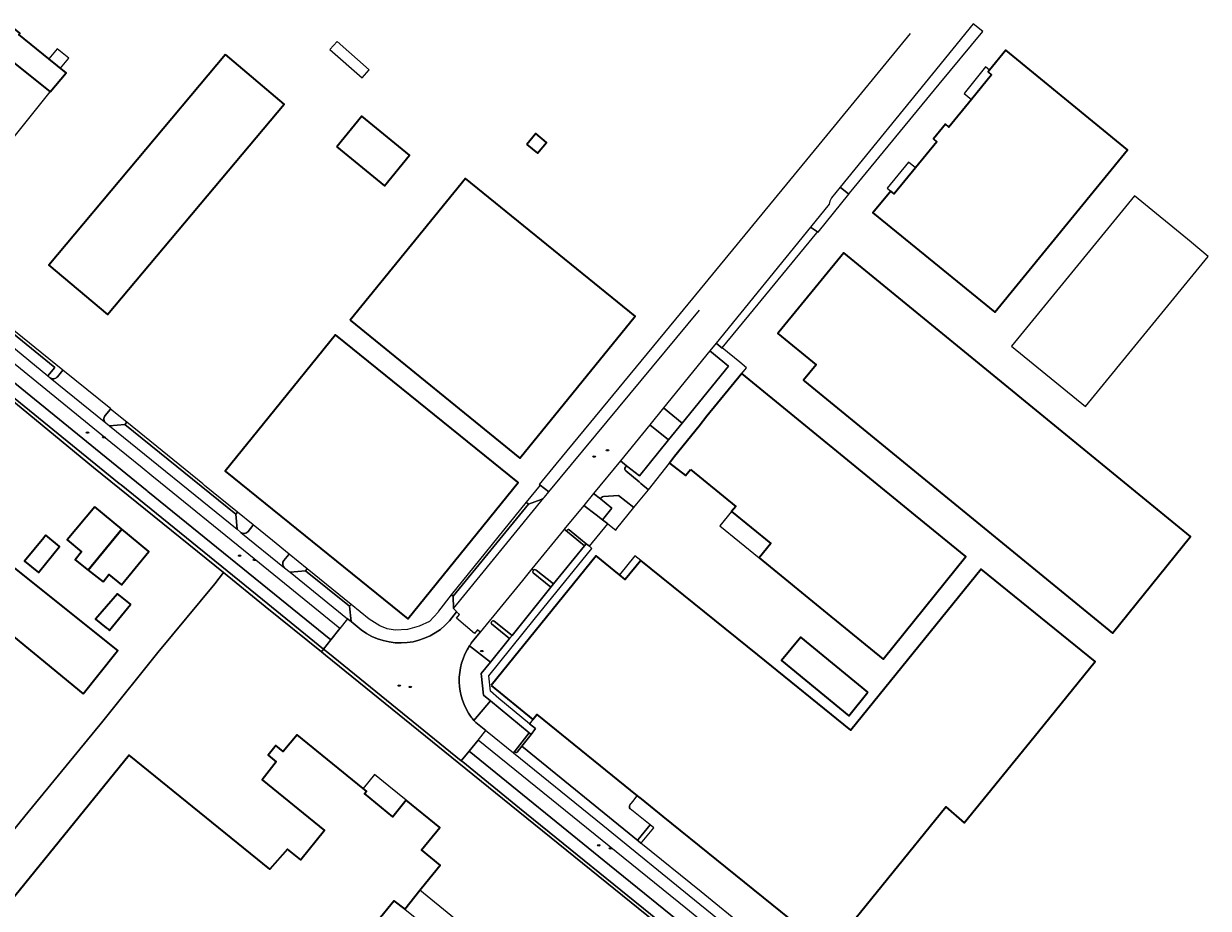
# Model space of a CAD drawing. Extents: x 147051 to 149075, y 463071 to 465537.
# Tile 198 of 229: x 147461 to 147689, y 465362 to 465533. Entities that reach past the tile are written whole.
import ezdxf
from ezdxf.enums import TextEntityAlignment as Align

# ---------------------------------------------------------------- set-up
doc = ezdxf.new("R2010")
doc.units = 0
doc.header["$LTSCALE"] = 0.5
doc.layers.get('0').update_dxf_attribs({"linetype": 'CONTINUOUS'})
for name, color, linetype, lineweight in [('B-PV-GR-BEPLANTING_CULTUUR_HEESTERS-GV', 252, 'CONTINUOUS', 18), ('B-PV-GR-BEPLANTING_CULTUUR_VASTE PLANTENVAK-GV', 252, 'CONTINUOUS', 18), ('B-PV-IE-MEUBILAIR-S', 252, 'CONTINUOUS', 25), ('B-PV-OG-BEBOUWING-GV', 6, 'CONTINUOUS', 35), ('B-PV-OG-BEBOUWING_LUIFEL-GV', 6, 'CONTINUOUS', 18), ('B-PV-OG-TERREIN_ERF-GV', 252, 'CONTINUOUS', 18), ('B-PV-VH-GESLOTENVERHARDING_ASFALT-GV', 252, 'CONTINUOUS', 18), ('B-PV-VH-OPENVERHARDING_BETONSTRAATSTEEN-GV', 252, 'CONTINUOUS', 18), ('B-PV-VH-OPENVERHARDING_TEGEL-GV', 252, 'CONTINUOUS', 18), ('N-PV-OG-BEBOUWING-GV', 6, 'CONTINUOUS', 25)]:
    doc.layers.add(name, color=color, linetype=linetype, lineweight=lineweight)
doc.styles.add('NLCS-ISO', font='NLCS-ISO.ttf')

# ---------------------------------------------------------------- blocks, each defined once
blk = doc.blocks.new('SIE-MEUBILAIR_PUT_RIOOLPUT-SO')
blk.add_ellipse((0, 0), major_axis=(1.25, 0), ratio=0.54)
at = {"style": 'NLCS-ISO'}
blk.add_text('ri', height=0.75, dxfattribs=at).set_placement((0, 0.1), align=Align.MIDDLE_CENTER)

msp = doc.modelspace()

# ---------------------------------------------------------------- linework, layer by layer
at = {"layer": 'B-PV-GR-BEPLANTING_CULTUUR_HEESTERS-GV'}
for points in [[(147476.734, 465457.12, 0.4144757), (147476.852, 465455.716)], [(147560.824, 465440.941, 0.1121033), (147561.346, 465441.304)], [(147502.888, 465434.601, 0.404655), (147504.294, 465434.78)], [(147511.192, 465429.183, 0.4118895), (147511.302, 465427.799)], [(147559.318, 465427.323, 0.3846922), (147559.295, 465426.811)], [(147559.83, 465427.351, 0.3866314), (147559.318, 465427.323)], [(147526.09, 465415.81, 0.390012), (147543.141, 465417.564)], [(147546.993, 465412.744, 0.3119451), (147547.329, 465398.966)], [(147547.329, 465398.966, 0.0098266), (147547.637, 465398.561)]]:
    msp.add_lwpolyline(points, format="xyb", dxfattribs=at)
at = {"layer": 'B-PV-GR-BEPLANTING_CULTUUR_HEESTERS-GV', "flags": 128}
for points in [[(147477.788, 465458.367), (147476.734, 465457.12)], [(147480.88, 465455.858), (147477.788, 465458.367)], [(147476.852, 465455.716), (147477.552, 465455.134)], [(147477.552, 465455.134), (147480.532, 465455.43)], [(147480.532, 465455.43), (147480.88, 465455.858)], [(147560.623, 465443.697), (147557.938, 465440.423)], [(147562.261, 465442.404), (147560.623, 465443.697)], [(147558.347, 465440.079), (147560.824, 465440.941)], [(147561.346, 465441.304), (147561.438, 465441.417)], [(147561.438, 465441.417), (147562.261, 465442.404)], [(147502.268, 465438.497), (147501.915, 465438.122)], [(147505.282, 465436.051), (147502.268, 465438.497)], [(147557.938, 465440.423), (147558.347, 465440.079)], [(147501.915, 465438.122), (147502.185, 465435.203)], [(147502.185, 465435.203), (147502.888, 465434.601)], [(147504.294, 465434.78), (147505.188, 465435.934)], [(147505.188, 465435.934), (147505.282, 465436.051)], [(147512.135, 465430.32), (147511.192, 465429.183)], [(147512.217, 465430.422), (147512.135, 465430.32)], [(147515.708, 465427.589), (147512.217, 465430.422)], [(147511.302, 465427.799), (147512.415, 465426.909)], [(147512.415, 465426.909), (147515.39, 465427.198)], [(147515.39, 465427.198), (147515.708, 465427.589)], [(147559.295, 465426.811), (147562.7, 465424.039), (147563.187, 465424.671), (147559.83, 465427.351)], [(147543.456, 465422.598), (147541.027, 465419.393)], [(147543.855, 465422.298), (147543.456, 465422.598)], [(147524.163, 465420.727), (147523.862, 465420.367)], [(147523.862, 465420.367), (147524.147, 465417.403)], [(147527.667, 465417.883), (147524.163, 465420.727)], [(147543.897, 465419.958), (147543.855, 465422.298)], [(147529.71, 465416.574), (147527.667, 465417.883)], [(147540.966, 465419.216), (147539.282, 465417.436)], [(147541.027, 465419.393), (147540.966, 465419.216)], [(147543.141, 465417.564), (147544.489, 465419.265)], [(147544.528, 465419.313), (147543.897, 465419.958)], [(147544.489, 465419.265), (147544.528, 465419.313)], [(147524.147, 465417.403), (147526.09, 465415.81)], [(147531.13, 465416.004), (147529.71, 465416.574)], [(147532.668, 465415.784), (147531.13, 465416.004)], [(147535.017, 465415.876), (147532.668, 465415.784)], [(147537.291, 465416.504), (147535.017, 465415.876)], [(147539.282, 465417.436), (147537.291, 465416.504)], [(147547.637, 465398.561), (147547.849, 465398.303), (147551.016, 465402.134), (147549.671, 465403.246), (147549.255, 465407.424), (147551.019, 465409.553), (147546.993, 465412.744)]]:
    msp.add_lwpolyline(points, dxfattribs=at)
for points in [[(147585.353, 465452.434), (147588.018, 465455.681), (147584.394, 465458.602), (147581.761, 465455.346)], [(147569.483, 465432.428), (147566.189, 465435.093), (147566.125, 465435.135), (147565.987, 465435.154), (147565.861, 465435.095), (147565.787, 465434.977), (147565.788, 465434.838), (147565.864, 465434.722), (147569.162, 465432.032)], [(147555.753, 465392.425), (147555.743, 465392.375), (147555.794, 465392.243), (147555.907, 465392.158), (147556.048, 465392.146), (147556.169, 465392.207), (147557.065, 465393.358), (147558.854, 465395.656), (147558.466, 465395.977), (147555.77, 465392.514)]]:
    msp.add_lwpolyline(points, close=True, dxfattribs=at)
at = {"layer": 'B-PV-GR-BEPLANTING_CULTUUR_VASTE PLANTENVAK-GV', "flags": 128}
msp.add_lwpolyline([(147579.533, 465375.413), (147579.49, 465375.146), (147580.028, 465374.709), (147580.286, 465374.911), (147582.508, 465377.66), (147581.808, 465378.226)], close=True, dxfattribs=at)
at = {"layer": 'B-PV-OG-BEBOUWING-GV', "flags": 128}
for points in [[(147457.982, 465524.656), (147458.689, 465525.537), (147466.152, 465519.545), (147469.194, 465523.216), (147465.878, 465525.927), (147460.075, 465530.612), (147460.291, 465530.876), (147458.867, 465532.04), (147458.651, 465531.776), (147455.85, 465528.35), (147455.59, 465528.033), (147454.893, 465527.181)], [(147647.268, 465523.743), (147646.986, 465523.398), (147647.667, 465522.841), (147643.794, 465518.104), (147639.439, 465512.777), (147638.758, 465513.334), (147636.447, 465510.508), (147637.129, 465509.951), (147632.991, 465504.89), (147628.894, 465499.878), (147628.213, 465500.435), (147624.795, 465496.254), (147648.264, 465477.09), (147673.86, 465508.4), (147650.403, 465527.579)], [(147499.932, 465526.735), (147465.85, 465486.14), (147477.183, 465476.625), (147511.266, 465517.22)], [(147521.406, 465508.968), (147530.601, 465501.469), (147535.424, 465507.383), (147526.229, 465514.881)], [(147558.032, 465509.431), (147560.113, 465507.711), (147561.834, 465509.791), (147559.753, 465511.512)], [(147523.975, 465475.536), (147556.685, 465448.942), (147578.907, 465476.298), (147546.208, 465502.882)], [(147606.669, 465473.239), (147606.442, 465472.963), (147613.818, 465466.932), (147611.372, 465463.941), (147611.569, 465463.78), (147670.98, 465415.194), (147686.05, 465433.796), (147619.152, 465488.503)], [(147556.292, 465444.262), (147521.162, 465472.713), (147508.333, 465456.873), (147499.866, 465446.418), (147535.066, 465417.91), (147556.362, 465444.205)], [(147589.622, 465446.727), (147598.318, 465439.623), (147597.522, 465438.649), (147605.073, 465432.48), (147602.816, 465429.718), (147615.978, 465418.965), (147626.737, 465410.175), (147642.704, 465429.937), (147632.971, 465437.888), (147599.484, 465465.245), (147592.748, 465457.001), (147591.301, 465455.093), (147586.531, 465449.253), (147585.542, 465447.982), (147588.663, 465445.553)], [(147472.488, 465403.47), (147478.796, 465411.369), (147479.091, 465411.739), (147479.165, 465411.831), (147442.221, 465441.333), (147442.143, 465441.241), (147435.798, 465433.778), (147435.742, 465433.712)], [(147474.741, 465439.556), (147469.436, 465433.151), (147472.172, 465430.885), (147470.915, 465429.335), (147473.439, 465427.354), (147479.963, 465435.231)], [(147464.88, 465433.582), (147461.171, 465429.027), (147463.848, 465426.847), (147467.939, 465431.87), (147465.261, 465434.05), (147465.226, 465434.007)], [(147476.365, 465425.057), (147477.465, 465426.502), (147479.879, 465424.502), (147485.184, 465430.907), (147479.963, 465435.231), (147473.439, 465427.354)], [(147551.172, 465405.059), (147559.215, 465398.554), (147559.972, 465399.49), (147579.349, 465383.821), (147580.114, 465383.202), (147584.271, 465379.841), (147594.651, 465371.446), (147605.264, 465362.863), (147608.654, 465360.122), (147612.161, 465357.286), (147616.347, 465353.9), (147638.831, 465381.655), (147642.409, 465378.568), (147656.687, 465396.213), (147667.629, 465409.721), (147645.647, 465427.512), (147620.517, 465396.46), (147602.571, 465410.972), (147580.029, 465429.201), (147577.03, 465425.493), (147575.903, 465426.404), (147571.387, 465430.056)], [(147476.946, 465416.228), (147477.336, 465415.916), (147477.511, 465415.775), (147477.579, 465415.721), (147479.898, 465418.611), (147481.591, 465420.721), (147481.627, 465420.766), (147479.686, 465422.323), (147479.133, 465422.766), (147479.118, 465422.779), (147474.875, 465417.89)], [(147623.82, 465403.787), (147610.864, 465414.426), (147607.161, 465409.917), (147620.151, 465399.25)]]:
    msp.add_lwpolyline(points, close=True, dxfattribs=at)
msp.add_lwpolyline([(147529.256, 465359.687), (147532.405, 465363.54), (147534.507, 465361.98), (147537.433, 465365.6), (147538.524, 465366.95), (147541.356, 465370.451), (147537.764, 465373.37), (147541.275, 465377.69), (147534.784, 465382.962), (147532.194, 465379.774), (147526.716, 465384.226), (147527.11, 465384.711), (147526.46, 465385.239), (147513.728, 465395.586), (147511.076, 465392.323), (147509.619, 465393.505), (147509.44, 465393.284), (147508.134, 465391.677), (147509.72, 465390.387), (147507.014, 465386.912), (147519.059, 465377.123), (147514.448, 465371.449), (147511.915, 465373.508), (147508.454, 465369.654), (147481.377, 465391.658), (147449.584, 465352.534)], dxfattribs=at)
at = {"layer": 'B-PV-OG-BEBOUWING_LUIFEL-GV', "flags": 128}
for points in [[(147465.878, 465525.927), (147468.107, 465524.105), (147469.699, 465526.052), (147467.47, 465527.874)], [(147520.088, 465527.755), (147526.314, 465522.269), (147527.664, 465523.801), (147521.438, 465529.287)], [(147643.794, 465518.104), (147647.667, 465522.841), (147646.986, 465523.398), (147647.268, 465523.743), (147646.517, 465524.358), (147642.362, 465519.274)], [(147628.213, 465500.435), (147628.894, 465499.878), (147632.991, 465504.89), (147631.623, 465506.009), (147627.525, 465500.998)], [(147597.522, 465438.649), (147595.265, 465435.887), (147602.816, 465429.718), (147605.073, 465432.48)], [(147577.03, 465425.493), (147580.029, 465429.201), (147578.902, 465430.112), (147575.903, 465426.404)], [(147526.716, 465384.226), (147532.194, 465379.774), (147534.784, 465382.962), (147531.412, 465385.7), (147528.655, 465387.94), (147526.46, 465385.239), (147527.11, 465384.711)], [(147534.507, 465361.98), (147541.192, 465356.549), (147544.127, 465360.163), (147537.433, 465365.6)]]:
    msp.add_lwpolyline(points, close=True, dxfattribs=at)
at = {"layer": 'B-PV-OG-TERREIN_ERF-GV', "flags": 128}
for points in [[(147647.268, 465523.743), (147650.403, 465527.579), (147673.86, 465508.4), (147648.264, 465477.09), (147624.795, 465496.254), (147628.213, 465500.435), (147628.894, 465499.878), (147632.991, 465504.89), (147637.129, 465509.951), (147636.447, 465510.508), (147638.758, 465513.334), (147639.439, 465512.777), (147643.794, 465518.104), (147647.667, 465522.841), (147646.986, 465523.398)], [(147449.393, 465514.139), (147456.891, 465508.009), (147466.152, 465519.545), (147458.689, 465525.537), (147457.982, 465524.656)], [(147511.266, 465517.22), (147477.183, 465476.625), (147465.85, 465486.14), (147499.932, 465526.735)], [(147526.229, 465514.881), (147535.424, 465507.383), (147530.601, 465501.469), (147521.406, 465508.968)], [(147559.753, 465511.512), (147561.834, 465509.791), (147560.113, 465507.711), (147558.032, 465509.431)], [(147546.208, 465502.882), (147578.907, 465476.298), (147556.685, 465448.942), (147523.975, 465475.536)], [(147606.669, 465473.239), (147619.152, 465488.503), (147686.05, 465433.796), (147670.98, 465415.194), (147611.569, 465463.78), (147611.372, 465463.941), (147613.818, 465466.932), (147606.442, 465472.963)], [(147556.362, 465444.205), (147535.066, 465417.91), (147499.866, 465446.418), (147508.333, 465456.873), (147521.162, 465472.713), (147556.292, 465444.262)], [(147472.488, 465403.47), (147435.742, 465433.712), (147435.798, 465433.778), (147442.143, 465441.241), (147442.221, 465441.333), (147479.165, 465411.831), (147479.091, 465411.739), (147478.796, 465411.369)], [(147473.439, 465427.354), (147470.915, 465429.335), (147472.172, 465430.885), (147469.436, 465433.151), (147474.741, 465439.556), (147479.963, 465435.231), (147485.184, 465430.907), (147479.879, 465424.502), (147477.465, 465426.502), (147476.365, 465425.057)], [(147464.88, 465433.582), (147465.226, 465434.007), (147465.261, 465434.05), (147467.939, 465431.87), (147463.848, 465426.847), (147461.171, 465429.027)], [(147476.946, 465416.228), (147474.875, 465417.89), (147479.118, 465422.779), (147479.133, 465422.766), (147479.686, 465422.323), (147481.627, 465420.766), (147481.591, 465420.721), (147479.898, 465418.611), (147477.579, 465415.721), (147477.511, 465415.775), (147477.336, 465415.916)], [(147623.82, 465403.787), (147620.151, 465399.25), (147607.161, 465409.917), (147610.864, 465414.426)]]:
    msp.add_lwpolyline(points, close=True, dxfattribs=at)
for points in [[(147447.476, 465362.99), (147461.21, 465379.879), (147476.281, 465398.235), (147486.861, 465411.42), (147497.866, 465424.676), (147499.533, 465426.857), (147474.481, 465447.111), (147452.047, 465465.544)], [(147584.227, 465358.35), (147553.365, 465383.313), (147543.594, 465391.217), (147519.224, 465410.929), (147518.427, 465411.574), (147507.613, 465420.321), (147499.533, 465426.857), (147497.866, 465424.676), (147486.861, 465411.42), (147476.281, 465398.235), (147461.21, 465379.879), (147447.476, 465362.99)], [(147449.584, 465352.534), (147481.377, 465391.658), (147508.454, 465369.654), (147511.915, 465373.508), (147514.448, 465371.449), (147519.059, 465377.123), (147507.014, 465386.912), (147509.72, 465390.387), (147508.134, 465391.677), (147509.44, 465393.284), (147509.619, 465393.505), (147511.076, 465392.323), (147513.728, 465395.586), (147526.46, 465385.239), (147527.11, 465384.711), (147526.716, 465384.226), (147532.194, 465379.774), (147534.784, 465382.962), (147541.275, 465377.69), (147537.764, 465373.37), (147541.356, 465370.451), (147538.524, 465366.95), (147537.433, 465365.6), (147534.507, 465361.98), (147532.405, 465363.54), (147529.256, 465359.687)]]:
    msp.add_lwpolyline(points, dxfattribs=at)
at = {"layer": 'B-PV-OG-TERREIN_ERF-GV'}
msp.add_lwpolyline([(147577.9, 465382.028, 0.3247812), (147577.974, 465381.326)], format="xyb", dxfattribs=at)
at = {"layer": 'B-PV-VH-GESLOTENVERHARDING_ASFALT-GV', "flags": 128}
for points in [[(147444.766, 465472.217), (147479.456, 465444.054), (147479.787, 465443.784), (147507.06, 465421.643), (147518.838, 465412.095), (147520.232, 465413.86), (147484.991, 465442.491), (147484.839, 465442.614), (147475.874, 465449.889), (147455.046, 465466.79)], [(147455.046, 465466.79), (147475.874, 465449.889), (147484.839, 465442.614), (147484.991, 465442.491), (147520.232, 465413.86), (147521.99, 465416.087), (147503.401, 465431.187), (147487.426, 465444.165), (147485.744, 465445.531), (147483.872, 465447.052), (147477.833, 465451.959), (147452.711, 465472.369)], [(147526.09, 465415.81), (147524.147, 465417.403), (147523.464, 465417.956), (147521.99, 465416.087), (147520.232, 465413.86), (147518.838, 465412.095), (147519.64, 465411.445), (147545.41, 465390.553), (147546.91, 465392.406), (147548.662, 465394.57), (147550.152, 465396.411), (147548.232, 465397.968), (147547.881, 465398.264), (147547.849, 465398.303), (147547.637, 465398.561)], [(147547.329, 465413.23), (147547.526, 465413.493), (147547.823, 465413.863), (147549.066, 465415.377), (147548.557, 465415.839), (147547.921, 465415.133), (147544.509, 465418.078), (147545.08, 465418.803), (147544.489, 465419.265), (147543.141, 465417.564)], [(147589.867, 465357.548), (147573.982, 465370.438), (147546.91, 465392.406), (147545.41, 465390.553), (147545.672, 465390.341), (147556.636, 465381.452), (147584.583, 465358.796)]]:
    msp.add_lwpolyline(points, dxfattribs=at)
at = {"layer": 'B-PV-VH-GESLOTENVERHARDING_ASFALT-GV'}
for points in [[(147543.141, 465417.564, -0.390012), (147526.09, 465415.81)], [(147546.993, 465412.744, -0.0122031), (147547.329, 465413.23)], [(147547.329, 465398.966, -0.3119451), (147546.993, 465412.744)], [(147547.637, 465398.561, -0.0098266), (147547.329, 465398.966)]]:
    msp.add_lwpolyline(points, format="xyb", dxfattribs=at)
at = {"layer": 'B-PV-VH-GESLOTENVERHARDING_ASFALT-GV', "flags": 128}
msp.add_lwpolyline([(147614.611, 465337.524), (147626.633, 465327.795), (147634.484, 465321.442), (147652.693, 465306.795), (147654.875, 465305.04), (147685.305, 465280.562), (147687.139, 465282.733), (147673.216, 465293.918), (147654.536, 465308.925), (147636.5, 465323.414), (147628.47, 465329.917), (147628.26, 465330.087), (147615.905, 465340.094), (147597.513, 465354.988), (147591.545, 465359.822), (147588.685, 465362.139), (147575.275, 465373.006), (147548.662, 465394.57), (147546.91, 465392.406), (147573.982, 465370.438), (147589.867, 465357.548), (147596.216, 465352.41), (147610.791, 465340.615)], close=True, dxfattribs=at)
at = {"layer": 'B-PV-VH-OPENVERHARDING_BETONSTRAATSTEEN-GV', "flags": 128}
for points in [[(147620.156, 465499.854), (147620.274, 465500), (147637.571, 465521.059), (147645.948, 465531.227), (147644.141, 465532.707), (147636.256, 465523.007), (147618.475, 465501.158)], [(147618.475, 465501.158), (147616.794, 465499.093), (147616.449, 465498.47), (147616.338, 465497.913), (147612.73, 465493.474), (147613.888, 465492.693), (147614.109, 465492.544), (147614.215, 465492.473), (147620.156, 465499.854)], [(147594.545, 465471.1), (147595.691, 465470.137), (147595.728, 465470.182), (147601.768, 465477.53), (147613.972, 465492.378), (147614.109, 465492.544), (147613.888, 465492.693), (147612.73, 465493.474)], [(147507.06, 465421.643), (147479.787, 465443.784), (147479.456, 465444.054), (147444.766, 465472.217), (147437.495, 465478.672), (147430.784, 465485.226), (147425.556, 465490.906), (147425.093, 465490.447), (147433.854, 465481.471), (147437.21, 465477.972), (147444.495, 465471.658), (147452.047, 465465.544), (147474.481, 465447.111), (147499.533, 465426.857), (147507.613, 465420.321), (147518.427, 465411.574), (147518.838, 465412.095)], [(147467.048, 465466.384), (147456.989, 465474.553), (147455.692, 465472.959), (147465.707, 465464.78)], [(147584.394, 465458.602), (147588.018, 465455.681), (147596.962, 465466.681), (147593.337, 465469.595)], [(147480.532, 465455.43), (147477.552, 465455.134), (147502.185, 465435.203), (147501.915, 465438.122)], [(147502.268, 465438.497), (147495.885, 465443.678), (147495.54, 465443.958), (147480.88, 465455.858), (147480.532, 465455.43), (147501.915, 465438.122)], [(147585.353, 465452.434), (147581.761, 465455.346), (147576.078, 465448.407), (147577.285, 465447.455), (147579.744, 465445.487)], [(147569.047, 465439.823), (147571.445, 465437.971), (147572.627, 465437.059), (147574.463, 465439.252), (147572.221, 465441.071), (147570.925, 465442.116)], [(147573.649, 465436.26), (147572.627, 465437.059), (147571.445, 465437.971), (147569.047, 465439.823), (147565.267, 465435.209), (147565.864, 465434.722), (147565.788, 465434.838), (147565.787, 465434.977), (147565.861, 465435.095), (147565.987, 465435.154), (147566.125, 465435.135), (147566.189, 465435.093), (147569.483, 465432.428), (147570.106, 465431.924)], [(147515.39, 465427.198), (147512.415, 465426.909), (147523.464, 465417.956), (147524.147, 465417.403), (147523.862, 465420.367)], [(147524.163, 465420.727), (147515.708, 465427.589), (147515.39, 465427.198), (147523.862, 465420.367)], [(147545.672, 465390.341), (147545.41, 465390.553), (147519.64, 465411.445), (147518.838, 465412.095), (147518.427, 465411.574), (147519.224, 465410.929), (147543.594, 465391.217), (147553.365, 465383.313), (147584.227, 465358.35), (147584.583, 465358.796), (147556.636, 465381.452)]]:
    msp.add_lwpolyline(points, close=True, dxfattribs=at)
for points in [[(147631.945, 465530.795), (147615.812, 465511.149)], [(147615.812, 465511.149), (147586.74, 465475.709)], [(147562.261, 465442.404), (147591.355, 465477.479)], [(147468.554, 465465.862), (147456.747, 465475.445)], [(147586.74, 465475.709), (147563.661, 465447.779)], [(147456.989, 465474.553), (147467.048, 465466.384)], [(147467.048, 465466.384), (147465.707, 465464.78)], [(147467.513, 465464.614), (147468.554, 465465.862)], [(147468.554, 465465.862), (147467.513, 465464.614)], [(147468.575, 465465.887), (147468.554, 465465.862)], [(147477.824, 465458.409), (147468.575, 465465.887)], [(147465.707, 465464.78), (147466.106, 465464.444)], [(147466.106, 465464.444), (147476.852, 465455.716)], [(147476.734, 465457.12), (147477.788, 465458.367)], [(147477.788, 465458.367), (147477.824, 465458.409)], [(147563.661, 465447.779), (147560.418, 465443.859)], [(147576.078, 465448.407), (147570.925, 465442.116)], [(147577.285, 465447.455), (147576.078, 465448.407)], [(147577.063, 465447.176), (147577.285, 465447.455)], [(147579.697, 465444.345), (147577.135, 465446.481)], [(147560.418, 465443.859), (147560.623, 465443.697)], [(147560.623, 465443.697), (147562.261, 465442.404)], [(147580.03, 465444.067), (147579.697, 465444.345)], [(147581.526, 465442.82), (147580.03, 465444.067)], [(147543.897, 465419.958), (147561.346, 465441.304)], [(147560.824, 465440.941), (147558.347, 465440.079)], [(147570.925, 465442.116), (147572.221, 465441.071)], [(147572.221, 465441.071), (147572.47, 465441.368)], [(147572.47, 465441.368), (147572.626, 465441.492)], [(147572.626, 465441.492), (147572.819, 465441.546)], [(147572.819, 465441.546), (147575.751, 465441.749)], [(147575.751, 465441.749), (147577.185, 465440.585)], [(147579.23, 465440.085), (147581.526, 465442.82)], [(147558.347, 465440.079), (147543.855, 465422.298)], [(147577.185, 465440.585), (147578.663, 465439.386)], [(147578.663, 465439.386), (147579.23, 465440.085)], [(147502.888, 465434.601), (147511.302, 465427.799)], [(147505.188, 465435.934), (147504.294, 465434.78)], [(147505.282, 465436.051), (147505.188, 465435.934)], [(147508.988, 465433.043), (147505.282, 465436.051)], [(147559.83, 465427.351), (147563.187, 465424.671), (147569.162, 465432.032), (147565.864, 465434.722), (147565.267, 465435.209), (147565.117, 465435.025), (147559.007, 465427.571), (147559.318, 465427.323)], [(147512.217, 465430.422), (147508.988, 465433.043)], [(147511.192, 465429.183), (147512.135, 465430.32)], [(147512.135, 465430.32), (147512.217, 465430.422)], [(147559.318, 465427.323), (147559.007, 465427.571), (147557.196, 465425.361), (147549.066, 465415.377), (147547.823, 465413.863), (147547.526, 465413.493), (147547.329, 465413.23)], [(147551.745, 465417.511), (147555.194, 465414.73), (147562.7, 465424.039), (147559.295, 465426.811)], [(147543.855, 465422.298), (147543.897, 465419.958)], [(147546.993, 465412.744), (147551.019, 465409.553), (147554.73, 465414.155), (147551.255, 465416.957)], [(147551.255, 465416.957), (147554.73, 465414.155), (147555.194, 465414.73), (147551.745, 465417.511)], [(147577.9, 465382.028), (147578.472, 465382.736), (147579.349, 465383.821), (147559.972, 465399.49), (147559.215, 465398.554), (147558.566, 465397.711), (147559.715, 465396.761), (147558.854, 465395.656), (147557.065, 465393.358), (147579.49, 465375.146), (147579.533, 465375.413), (147581.808, 465378.226), (147577.974, 465381.326)], [(147618.839, 465341.945), (147619.502, 465342.716), (147600.918, 465357.765), (147600.489, 465358.113), (147591.648, 465365.273), (147580.028, 465374.709), (147579.49, 465375.146), (147557.065, 465393.358), (147556.169, 465392.207), (147556.048, 465392.146), (147555.907, 465392.158), (147555.794, 465392.243), (147555.743, 465392.375), (147555.753, 465392.425), (147555.77, 465392.514), (147555.455, 465392.109), (147555.48, 465392.089), (147572.691, 465378.125), (147590.396, 465363.75), (147618.991, 465340.533)]]:
    msp.add_lwpolyline(points, dxfattribs=at)
at = {"layer": 'B-PV-VH-OPENVERHARDING_BETONSTRAATSTEEN-GV'}
for points in [[(147466.106, 465464.444, 0.4179067), (147467.513, 465464.614)], [(147467.513, 465464.614, -0.4179067), (147466.106, 465464.444)], [(147476.852, 465455.716, -0.4144757), (147476.734, 465457.12)], [(147577.135, 465446.481, -0.408571), (147577.063, 465447.176)], [(147561.346, 465441.304, -0.1121033), (147560.824, 465440.941)], [(147504.294, 465434.78, -0.404655), (147502.888, 465434.601)], [(147511.302, 465427.799, -0.4118895), (147511.192, 465429.183)], [(147559.295, 465426.811, -0.3846922), (147559.318, 465427.323)], [(147559.318, 465427.323, -0.3866314), (147559.83, 465427.351)], [(147551.745, 465417.511, 0.8198957), (147551.255, 465416.957)], [(147551.255, 465416.957, -0.8198957), (147551.745, 465417.511)], [(147547.329, 465413.23, 0.0122031), (147546.993, 465412.744)], [(147577.974, 465381.326, -0.3247812), (147577.9, 465382.028)]]:
    msp.add_lwpolyline(points, format="xyb", dxfattribs=at)
at = {"layer": 'B-PV-VH-OPENVERHARDING_TEGEL-GV', "flags": 128}
for points in [[(147581.526, 465442.82), (147585.542, 465447.982), (147586.531, 465449.253), (147591.301, 465455.093), (147592.748, 465457.001), (147599.484, 465465.245), (147600.431, 465466.329), (147599.11, 465467.411), (147595.728, 465470.182), (147595.691, 465470.137), (147594.545, 465471.1), (147593.337, 465469.595), (147596.962, 465466.681), (147588.018, 465455.681), (147585.353, 465452.434), (147579.744, 465445.487), (147577.285, 465447.455), (147577.063, 465447.176)], [(147577.135, 465446.481), (147579.697, 465444.345), (147580.03, 465444.067), (147581.526, 465442.82)]]:
    msp.add_lwpolyline(points, dxfattribs=at)
at = {"layer": 'B-PV-VH-OPENVERHARDING_TEGEL-GV'}
msp.add_lwpolyline([(147577.063, 465447.176, 0.408571), (147577.135, 465446.481)], format="xyb", dxfattribs=at)
at = {"layer": 'B-PV-VH-OPENVERHARDING_TEGEL-GV', "flags": 128}
for points in [[(147577.185, 465440.585), (147575.751, 465441.749), (147572.819, 465441.546), (147572.626, 465441.492), (147572.47, 465441.368), (147572.221, 465441.071), (147574.463, 465439.252), (147572.627, 465437.059), (147573.649, 465436.26), (147575.215, 465435.036), (147575.417, 465435.385), (147578.663, 465439.386)], [(147543.456, 465422.598), (147543.855, 465422.298), (147558.347, 465440.079), (147557.938, 465440.423)], [(147551.007, 465403.958), (147550.709, 465406.947), (147559.469, 465417.779), (147570.591, 465431.532), (147570.106, 465431.924), (147569.483, 465432.428), (147569.162, 465432.032), (147563.187, 465424.671), (147562.7, 465424.039), (147555.194, 465414.73), (147554.73, 465414.155), (147551.019, 465409.553), (147549.255, 465407.424), (147549.671, 465403.246), (147551.016, 465402.134), (147558.466, 465395.977), (147558.854, 465395.656), (147559.715, 465396.761), (147558.566, 465397.711), (147552.674, 465402.58)], [(147547.881, 465398.264), (147548.232, 465397.968), (147550.152, 465396.411), (147550.418, 465396.195), (147555.455, 465392.109), (147555.77, 465392.514), (147558.466, 465395.977), (147551.016, 465402.134), (147547.849, 465398.303)]]:
    msp.add_lwpolyline(points, close=True, dxfattribs=at)
at = {"layer": 'N-PV-OG-BEBOUWING-GV', "flags": 128}
msp.add_lwpolyline([(147686.192, 465490.509), (147686.147, 465490.546), (147675.23, 465499.485), (147651.537, 465470.527), (147665.768, 465458.883), (147689.457, 465487.836)], close=True, dxfattribs=at)

# ---------------------------------------------------------------- block references
at = {"layer": 'B-PV-IE-MEUBILAIR-S', "xscale": 0.2, "yscale": 0.2, "zscale": 0.2}
for p in [(147473.328, 465453.856), (147476.475, 465452.946), (147573.602, 465450.456), (147573.602, 465450.456), (147571.029, 465449.234), (147571.029, 465449.234), (147502.66, 465430.118), (147505.545, 465429.297), (147549.361, 465411.727), (147533.445, 465405.059), (147533.445, 465405.059), (147535.569, 465404.806), (147535.569, 465404.806), (147571.906, 465374.264), (147571.906, 465374.264), (147574.163, 465373.656), (147574.163, 465373.656)]:
    msp.add_blockref('SIE-MEUBILAIR_PUT_RIOOLPUT-SO', p, dxfattribs=at)

doc.saveas('drawing.dxf')
